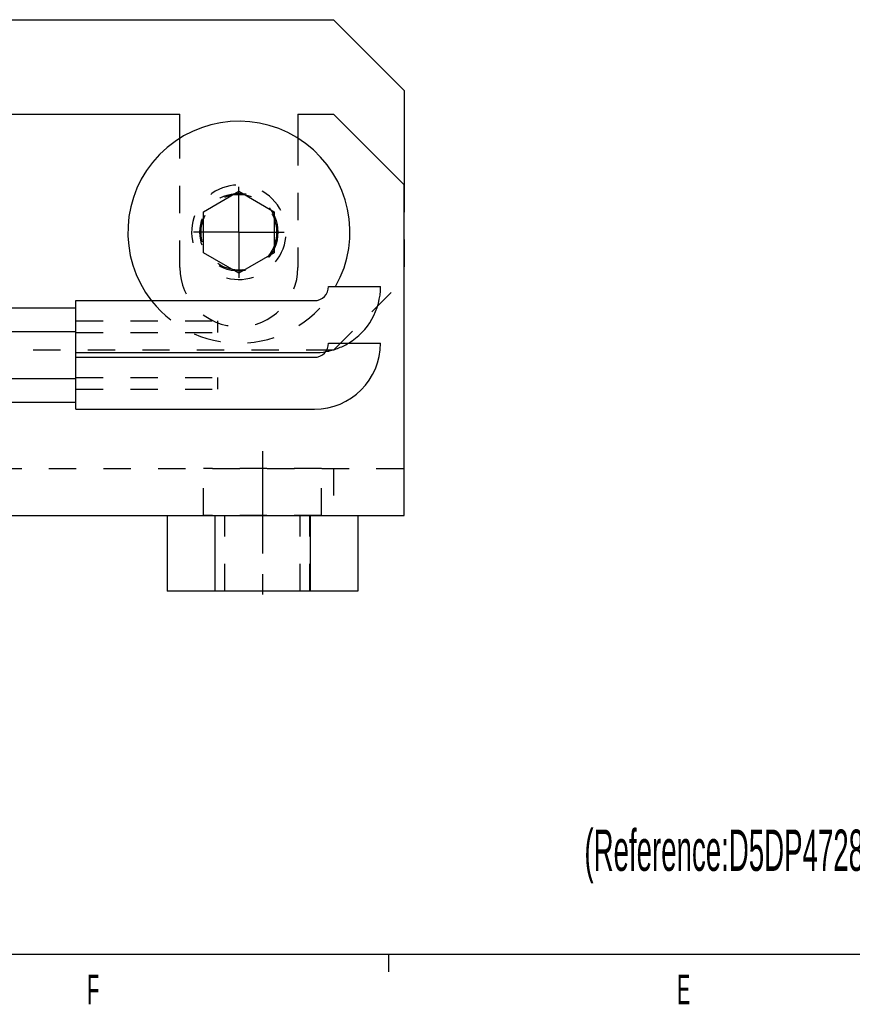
# Model space of a CAD drawing. Header units: millimetres. Extents: x 0 to 419, y -5 to 296.
# Tile 10 of 26: x 134 to 204, y 1 to 84. Entities that reach past the tile are written whole.
import ezdxf

# ---------------------------------------------------------------- set-up
doc = ezdxf.new("R2010")
doc.units = ezdxf.units.MM
doc.header["$LTSCALE"] = 23.1
doc.linetypes.add('CENTER', pattern=[0.6, 0.375, -0.075, 0.075, -0.075])
doc.linetypes.add('HIDDEN', pattern=[0.2, 0.1, -0.1])
doc.layers.get('0').update_dxf_attribs({"linetype": 'CONTINUOUS'})
for name, color, linetype in [('02___PRT_ALL_AXES', 7, 'CONTINUOUS'), ('7_ALL_FEATURES', 7, 'CONTINUOUS'), ('DEFAULT_2', 8, 'HIDDEN')]:
    doc.layers.add(name, color=color, linetype=linetype)
doc.styles.get("Standard").update_dxf_attribs({"font": 'txt', "width": 0.5})

msp = doc.modelspace()

# ---------------------------------------------------------------- linework, layer by layer
at = {"color": 3, "linetype": 'Continuous'}
for p, q in [((157.3354, 76.1425), (160.3354, 76.1425)), ((166.3354, 70.1425), (160.3354, 76.1425)), ((166.3354, 42.1425), (166.3354, 70.1425)), ((62.3354, 42.1425), (166.3354, 42.1425))]:
    msp.add_line(p, q, dxfattribs=at)
at = {"color": 7, "linetype": 'Continuous'}
for p, q in [((149.3354, 67.8746), (152.3354, 69.6066)), ((152.3354, 69.6066), (155.3354, 67.8746)), ((149.3354, 64.4105), (149.3354, 67.8746)), ((155.3354, 67.8746), (155.3354, 64.4105)), ((152.3354, 62.6784), (149.3354, 64.4105)), ((155.3354, 64.4105), (152.3354, 62.6784)), ((159.9354, 61.5473), (164.3354, 61.5473)), ((138.5354, 60.3473), (158.7354, 60.3473)), ((138.5354, 51.1483), (138.5354, 60.3473)), ((116.9354, 59.7425), (138.5354, 59.7425)), ((116.9354, 57.7425), (138.5354, 57.7425)), ((159.9354, 56.7483), (164.3354, 56.7483)), ((138.5354, 55.9473), (158.7354, 55.9473)), ((138.5354, 55.5483), (158.7354, 55.5483)), ((116.9354, 53.7425), (138.5354, 53.7425)), ((116.9354, 51.7425), (138.5354, 51.7425)), ((138.5354, 51.1483), (158.7354, 51.1483)), ((146.2525, 42.1425), (146.2525, 35.7425)), ((150.294, 42.1425), (150.294, 35.7425)), ((158.3769, 42.1425), (158.3769, 35.7425)), ((162.4184, 42.1425), (162.4184, 35.7425)), ((162.4184, 35.7425), (146.2525, 35.7425)), ((20, 5), (415, 5))]:
    msp.add_line(p, q, dxfattribs=at)
at = {"color": 2, "linetype": 'Continuous'}
msp.add_line((165, 5), (165, 3.5), dxfattribs=at)
at = {"color": 7, "linetype": 'Continuous'}
for centre, radius, start, end in [((158.7354, 61.5473), 1.2, 270, 360), ((158.7354, 61.5473), 5.6, 300.855329, 360), ((158.7354, 56.7483), 5.6, 270, 360), ((158.7354, 56.7483), 1.2, 270, 360), ((158.7354, 61.5473), 5.6, 270, 279.988926)]:
    msp.add_arc(centre, radius, start, end, dxfattribs=at)
at = {"layer": '02___PRT_ALL_AXES', "color": 3, "linetype": 'Continuous'}
for p, q in [((127.3354, 76.1425), (147.3354, 76.1425)), ((147.3354, 74.0922), (147.3354, 76.1425)), ((157.3354, 76.1425), (157.3354, 74.0922))]:
    msp.add_line(p, q, dxfattribs=at)
at = {"layer": '02___PRT_ALL_AXES', "color": 8, "linetype": 'HIDDEN'}
for p, q in [((147.3354, 63.1425), (147.3354, 74.0922)), ((157.3354, 74.0922), (157.3354, 63.1425)), ((149.3354, 42.1425), (149.3354, 46.1425)), ((159.3352, 46.1425), (149.3357, 46.1425)), ((159.3354, 42.1425), (159.3354, 46.1425)), ((159.3352, 42.1425), (149.3357, 42.1425)), ((151.1354, 35.7425), (151.1354, 42.1425)), ((157.5354, 35.7425), (157.5354, 42.1425)), ((157.5354, 35.7425), (151.1355, 35.7425))]:
    msp.add_line(p, q, dxfattribs=at)
at = {"layer": '02___PRT_ALL_AXES', "color": 7, "linetype": 'CENTER'}
for p, q in [((152.3354, 66.1425), (152.3354, 69.9925)), ((152.3354, 66.1425), (148.4854, 66.1425)), ((152.3354, 66.1425), (156.1854, 66.1425)), ((152.3354, 66.1425), (152.3354, 62.2925)), ((154.3354, 47.5886), (154.3354, 34.7425))]:
    msp.add_line(p, q, dxfattribs=at)
at = {"layer": '02___PRT_ALL_AXES', "color": 8, "linetype": 'HIDDEN'}
for radius in [3.3, 3.2]:
    msp.add_circle((152.3354, 66.1425), radius, dxfattribs=at)
at = {"layer": '02___PRT_ALL_AXES', "color": 7, "linetype": 'Continuous'}
msp.add_arc((152.3354, 66.1425), 9.4, 330.676805, 218.161693, dxfattribs=at)
at = {"layer": '02___PRT_ALL_AXES', "color": 8, "linetype": 'HIDDEN'}
for centre, radius, start, end in [((152.3354, 63.1425), 5, 180, 360), ((152.3354, 66.1425), 9.4, 218.161693, 330.676805)]:
    msp.add_arc(centre, radius, start, end, dxfattribs=at)
at = {"layer": '7_ALL_FEATURES', "color": 3, "linetype": 'Continuous'}
for p, q in [((62.3354, 84.1425), (160.3354, 84.1425)), ((166.3354, 78.1425), (160.3354, 84.1425)), ((166.3354, 78.1425), (166.3354, 70.1425))]:
    msp.add_line(p, q, dxfattribs=at)
at = {"layer": '7_ALL_FEATURES', "color": 8, "linetype": 'HIDDEN'}
for p, q in [((166.3354, 70.1425), (166.3354, 62.1425)), ((160.3354, 56.1425), (166.3354, 62.1425)), ((160.3354, 56.1425), (68.3354, 56.1425))]:
    msp.add_line(p, q, dxfattribs=at)
at = {"layer": 'DEFAULT_2', "color": 8, "linetype": 'HIDDEN'}
for p, q in [((138.5354, 58.6425), (150.5354, 58.6425)), ((150.5354, 58.6425), (150.5354, 57.6425)), ((138.5354, 57.6425), (150.5354, 57.6425)), ((138.5354, 53.8425), (150.5354, 53.8425)), ((150.5354, 53.8425), (150.5354, 52.8425)), ((138.5354, 52.8425), (150.5354, 52.8425)), ((62.3354, 46.1425), (166.3354, 46.1425)), ((160.3354, 46.1425), (160.3354, 42.1425)), ((150.3354, 35.7425), (150.3354, 42.1425)), ((158.3354, 35.7425), (158.3354, 42.1425))]:
    msp.add_line(p, q, dxfattribs=at)
for centre, radius, start, end in [((152.3354, 66.1425), 4, 255, 195), ((158.7354, 61.5473), 5.6, 279.988926, 300.855329)]:
    msp.add_arc(centre, radius, start, end, dxfattribs=at)

# ---------------------------------------------------------------- texts
at = {"color": 2, "linetype": 'Continuous', "line_spacing_factor": 0.9}
for s, insert, char_height, width, attachment_point in [('(Reference:D5DP47280)', (181.5957, 15.55), 3.5, 36.75, 1), ('F', (140, 3.25), 2.5, 1.25, 2), ('E', (190, 3.25), 2.5, 1.25, 2)]:
    msp.add_mtext(s, dxfattribs=dict(at, insert=insert, char_height=char_height, width=width, attachment_point=attachment_point))

doc.saveas('drawing.dxf')
